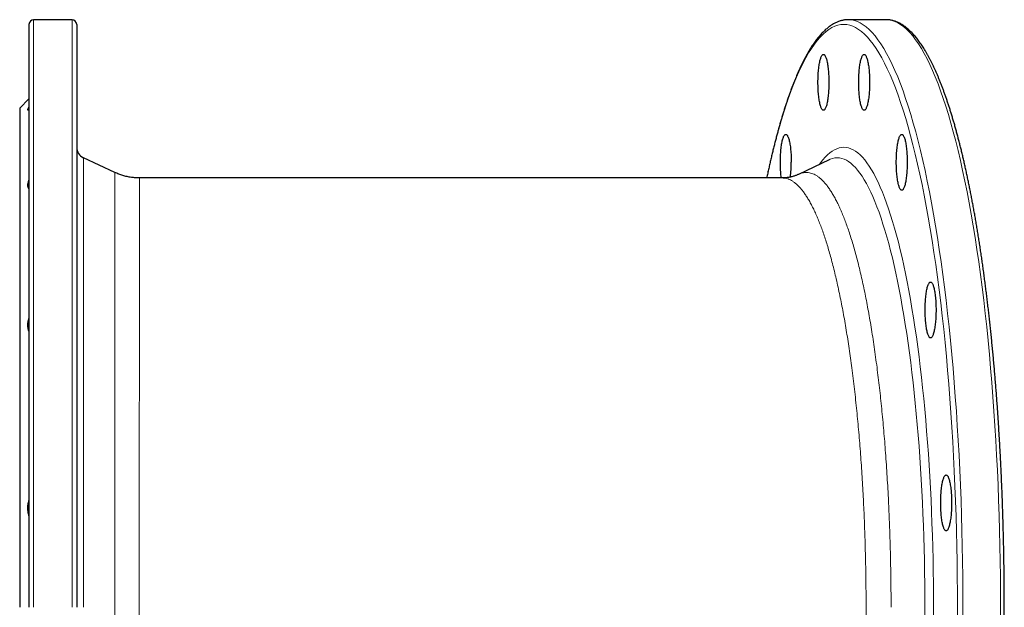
# Model space of a CAD drawing. Header units: millimetres. Extents: x -59 to 1005, y -244 to 874.
# Tile 2 of 4: x -59 to 364, y 8 to 261. Entities that reach past the tile are written whole.
import ezdxf

# ---------------------------------------------------------------- set-up
doc = ezdxf.new("R2010")
doc.units = ezdxf.units.MM

msp = doc.modelspace()

# ---------------------------------------------------------------- linework, layer by layer
at = {"color": 7, "linetype": 'Continuous', "lineweight": 25}
for p, q in [((-55.42, 258.89), (-55.42, 8.39)), ((-36.92, 260.89), (-53.42, 260.89)), ((-34.92, 258.89), (-34.92, 8.39)), ((313.03, 260.89), (296.84, 260.89)), ((313.22, 260.89), (313.03, 260.89)), ((-55.42, 226.89), (-59.42, 222.89)), ((-59.42, 222.89), (-59.42, 8.39)), ((-18.49, 195.23), (-32.03, 201.54)), ((288.55, 200.71), (275.39, 194.43)), ((288.56, 200.72), (288.55, 200.71)), ((268.41, 192.89), (-7.93, 192.89)), ((268.41, 192.88), (268.41, 192.88))]:
    msp.add_line(p, q, dxfattribs=at)
at = {"color": 8, "linetype": 'Continuous', "lineweight": 18}
for p, q in [((-53.42, 260.89), (-53.42, 8.39)), ((-36.92, 260.89), (-36.92, 8.39)), ((-32.03, 201.54), (-32.03, 8.39))]:
    msp.add_line(p, q, dxfattribs=at)
at = {"color": 8, "linetype": 'Continuous', "lineweight": 18, "flags": 128}
for points in [[(343.73, 1.83), (343.75, 8.39), (343.73, 14.95), (343.68, 21.5), (343.6, 28.04), (343.48, 34.58), (343.33, 41.09), (343.15, 47.58), (342.93, 54.04), (342.68, 60.47), (342.4, 66.87), (342.09, 73.22), (341.74, 79.54), (341.36, 85.8), (340.95, 92.01), (340.51, 98.16), (340.03, 104.25), (339.53, 110.28), (338.99, 116.23), (338.42, 122.12), (337.83, 127.92), (337.2, 133.64), (336.55, 139.28), (335.87, 144.82), (335.16, 150.28), (334.42, 155.63), (333.65, 160.89), (332.86, 166.04), (332.04, 171.08), (331.2, 176.01), (330.33, 180.82), (329.44, 185.52), (328.52, 190.1), (327.58, 194.55), (326.62, 198.87), (325.64, 203.07), (324.63, 207.13), (323.61, 211.05), (322.56, 214.83), (321.5, 218.48), (320.42, 221.98), (319.32, 225.33), (318.2, 228.53), (317.07, 231.59), (315.92, 234.49), (314.76, 237.23), (313.58, 239.82), (312.39, 242.25), (311.19, 244.52), (309.98, 246.63), (308.76, 248.58), (307.53, 250.36), (306.29, 251.97), (305.04, 253.42), (303.79, 254.7), (302.53, 255.81), (301.26, 256.75), (299.99, 257.52), (298.72, 258.12), (297.44, 258.55), (296.16, 258.8), (294.88, 258.89), (293.6, 258.8), (292.32, 258.55), (291.05, 258.12), (289.77, 257.52), (288.5, 256.75), (287.24, 255.81), (285.98, 254.7), (284.72, 253.42), (283.47, 251.97), (282.23, 250.36), (281, 248.58), (279.78, 246.63), (278.57, 244.52), (277.37, 242.25), (276.18, 239.82), (275, 237.23), (273.84, 234.49), (272.69, 231.59), (271.56, 228.53), (270.45, 225.33), (269.35, 221.98), (268.26, 218.48), (267.2, 214.83), (266.16, 211.05), (265.13, 207.13), (264.13, 203.07), (263.14, 198.87), (262.18, 194.55), (261.83, 192.89)], [(346.09, 1.78), (346.1, 8.39), (346.09, 15), (346.04, 21.61), (345.95, 28.2), (345.83, 34.78), (345.68, 41.35), (345.5, 47.89), (345.28, 54.41), (345.03, 60.89), (344.74, 67.34), (344.42, 73.74), (344.07, 80.1), (343.69, 86.42), (343.28, 92.68), (342.83, 98.88), (342.35, 105.02), (341.84, 111.09), (341.3, 117.09), (340.73, 123.02), (340.13, 128.87), (339.5, 134.64), (338.84, 140.32), (338.16, 145.91), (337.44, 151.41), (336.7, 156.81), (335.92, 162.1), (335.13, 167.29), (334.3, 172.38), (333.45, 177.35), (332.58, 182.2), (331.68, 186.94), (330.75, 191.55), (329.8, 196.03), (328.83, 200.39), (327.84, 204.62), (326.83, 208.71), (325.8, 212.67), (324.74, 216.48), (323.67, 220.15), (322.58, 223.68), (321.47, 227.06), (320.35, 230.29), (319.21, 233.37), (318.05, 236.29), (316.88, 239.06), (315.69, 241.67), (314.5, 244.12), (313.29, 246.41), (312.07, 248.53), (310.83, 250.49), (309.59, 252.29), (308.34, 253.91), (307.08, 255.37), (305.82, 256.66), (304.55, 257.78), (303.27, 258.73), (301.99, 259.51), (300.71, 260.11), (299.42, 260.54), (298.13, 260.8), (297.04, 260.89)], [(362.27, 1.78), (362.29, 8.39), (362.27, 15), (362.22, 21.61), (362.13, 28.2), (362.02, 34.78), (361.86, 41.35), (361.68, 47.89), (361.46, 54.41), (361.21, 60.89), (360.93, 67.34), (360.61, 73.74), (360.26, 80.1), (359.88, 86.42), (359.46, 92.68), (359.01, 98.88), (358.54, 105.02), (358.03, 111.09), (357.49, 117.09), (356.92, 123.02), (356.32, 128.87), (355.69, 134.64), (355.03, 140.32), (354.34, 145.91), (353.62, 151.41), (352.88, 156.81), (352.11, 162.1), (351.31, 167.29), (350.48, 172.38), (349.63, 177.35), (348.76, 182.2), (347.86, 186.94), (346.93, 191.55), (345.99, 196.03), (345.02, 200.39), (344.03, 204.62), (343.01, 208.71), (341.98, 212.67), (340.93, 216.48), (339.85, 220.15), (338.76, 223.68), (337.66, 227.06), (336.53, 230.29), (335.39, 233.37), (334.23, 236.29), (333.06, 239.06), (331.88, 241.67), (330.68, 244.12), (329.47, 246.41), (328.25, 248.53), (327.02, 250.49), (325.78, 252.29), (324.53, 253.91), (323.27, 255.37), (322, 256.66), (320.73, 257.78), (319.46, 258.73), (318.18, 259.51), (316.89, 260.11), (315.6, 260.54), (314.32, 260.8), (313.22, 260.89)], [(333.43, 3.22), (333.45, 8.39), (333.43, 13.57), (333.4, 18.74), (333.33, 23.9), (333.24, 29.05), (333.12, 34.19), (332.97, 39.32), (332.8, 44.42), (332.61, 49.49), (332.38, 54.54), (332.13, 59.56), (331.86, 64.54), (331.56, 69.48), (331.24, 74.38), (330.89, 79.23), (330.51, 84.04), (330.11, 88.8), (329.69, 93.5), (329.24, 98.14), (328.77, 102.72), (328.28, 107.23), (327.76, 111.68), (327.23, 116.06), (326.67, 120.36), (326.08, 124.59), (325.48, 128.73), (324.85, 132.8), (324.21, 136.78), (323.54, 140.67), (322.86, 144.47), (322.15, 148.18), (321.43, 151.79), (320.69, 155.3), (319.93, 158.71), (319.15, 162.02), (318.36, 165.23), (317.55, 168.32), (316.73, 171.31), (315.89, 174.18), (315.03, 176.95), (314.16, 179.59), (313.28, 182.12), (312.39, 184.53), (311.48, 186.82), (310.57, 188.99), (309.64, 191.03), (308.7, 192.95), (307.76, 194.74), (306.8, 196.4), (305.83, 197.94), (304.86, 199.34), (303.88, 200.61), (302.9, 201.76), (301.91, 202.77), (300.91, 203.64), (299.92, 204.38), (298.91, 204.99), (297.91, 205.47), (296.9, 205.81), (295.89, 206.01), (294.88, 206.08), (293.87, 206.01), (292.86, 205.81), (291.86, 205.47), (290.85, 204.99), (289.85, 204.38), (288.85, 203.64), (287.85, 202.77), (286.86, 201.76), (285.88, 200.61), (284.9, 199.34), (284.5, 198.77)], [(329.72, 3.33), (329.73, 8.39), (329.72, 13.45), (329.68, 18.5), (329.62, 23.55), (329.53, 28.58), (329.41, 33.6), (329.27, 38.61), (329.1, 43.59), (328.91, 48.55), (328.69, 53.48), (328.45, 58.38), (328.18, 63.25), (327.89, 68.08), (327.57, 72.87), (327.23, 77.61), (326.86, 82.31), (326.47, 86.95), (326.06, 91.55), (325.63, 96.08), (325.17, 100.56), (324.68, 104.97), (324.18, 109.31), (323.65, 113.59), (323.11, 117.79), (322.54, 121.92), (321.95, 125.98), (321.33, 129.95), (320.7, 133.83), (320.05, 137.64), (319.38, 141.35), (318.7, 144.97), (317.99, 148.5), (317.26, 151.93), (316.52, 155.27), (315.76, 158.5), (314.99, 161.63), (314.2, 164.66), (313.39, 167.57), (312.57, 170.38), (311.74, 173.08), (310.89, 175.67), (310.03, 178.14), (309.16, 180.49), (308.27, 182.73), (307.38, 184.85), (306.47, 186.84), (305.55, 188.72), (304.63, 190.47), (303.69, 192.09), (302.75, 193.59), (301.8, 194.96), (300.85, 196.21), (299.88, 197.32), (298.92, 198.31), (297.94, 199.17), (296.97, 199.89), (295.99, 200.49), (295.01, 200.95), (294.02, 201.28), (293.04, 201.48), (292.05, 201.54), (291.06, 201.48), (290.08, 201.28), (289.09, 200.95), (288.56, 200.72)]]:
    msp.add_lwpolyline(points, dxfattribs=at)
at = {"color": 7, "linetype": 'Continuous', "lineweight": 25, "flags": 128}
for points in [[(297.04, 260.89), (296.84, 260.89), (296.66, 260.89)], [(288.47, 233.97), (288.46, 233.27), (288.45, 232.58), (288.43, 231.89), (288.41, 231.2), (288.37, 230.53), (288.33, 229.87), (288.28, 229.22), (288.22, 228.59), (288.15, 227.97), (288.08, 227.38), (288.01, 226.81), (287.92, 226.26), (287.83, 225.74), (287.73, 225.24), (287.63, 224.78), (287.53, 224.35), (287.41, 223.95), (287.3, 223.58), (287.18, 223.25), (287.05, 222.95), (286.93, 222.69), (286.8, 222.48), (286.67, 222.29), (286.53, 222.15), (286.4, 222.05), (286.26, 221.99), (286.13, 221.97), (285.99, 221.99), (285.86, 222.05), (285.72, 222.15), (285.59, 222.29), (285.46, 222.48), (285.33, 222.69), (285.2, 222.95), (285.08, 223.25), (284.96, 223.58), (284.84, 223.95), (284.73, 224.35), (284.62, 224.78), (284.52, 225.24), (284.42, 225.74), (284.33, 226.26), (284.25, 226.81), (284.17, 227.38), (284.1, 227.97), (284.04, 228.59), (283.98, 229.22), (283.93, 229.87), (283.88, 230.53), (283.85, 231.2), (283.82, 231.89), (283.8, 232.58), (283.79, 233.27), (283.79, 233.97), (283.79, 234.67), (283.8, 235.36), (283.82, 236.06), (283.85, 236.74), (283.88, 237.41), (283.93, 238.08), (283.98, 238.72), (284.04, 239.36), (284.1, 239.97), (284.17, 240.57), (284.25, 241.14), (284.33, 241.68), (284.42, 242.21), (284.52, 242.7), (284.62, 243.16), (284.73, 243.6), (284.84, 244), (284.96, 244.36), (285.08, 244.69), (285.2, 244.99), (285.33, 245.25), (285.46, 245.47), (285.59, 245.65), (285.72, 245.79), (285.86, 245.89), (285.99, 245.95), (286.13, 245.97), (286.26, 245.95), (286.4, 245.89), (286.53, 245.79), (286.67, 245.65), (286.8, 245.47), (286.93, 245.25), (287.05, 244.99), (287.18, 244.69), (287.3, 244.36), (287.41, 244), (287.53, 243.6), (287.63, 243.16), (287.73, 242.7), (287.83, 242.21), (287.92, 241.68), (288.01, 241.14), (288.08, 240.57), (288.15, 239.97), (288.22, 239.36), (288.28, 238.72), (288.33, 238.08), (288.37, 237.41), (288.41, 236.74), (288.43, 236.06), (288.45, 235.36), (288.46, 234.67), (288.47, 233.97)], [(305.98, 233.97), (305.97, 233.27), (305.96, 232.58), (305.94, 231.89), (305.91, 231.2), (305.88, 230.53), (305.84, 229.87), (305.78, 229.22), (305.73, 228.59), (305.66, 227.97), (305.59, 227.38), (305.51, 226.81), (305.43, 226.26), (305.34, 225.74), (305.24, 225.24), (305.14, 224.78), (305.03, 224.35), (304.92, 223.95), (304.81, 223.58), (304.69, 223.25), (304.56, 222.95), (304.44, 222.69), (304.31, 222.48), (304.18, 222.29), (304.04, 222.15), (303.91, 222.05), (303.77, 221.99), (303.64, 221.97), (303.5, 221.99), (303.36, 222.05), (303.23, 222.15), (303.1, 222.29), (302.96, 222.48), (302.83, 222.69), (302.71, 222.95), (302.58, 223.25), (302.46, 223.58), (302.35, 223.95), (302.24, 224.35), (302.13, 224.78), (302.03, 225.24), (301.93, 225.74), (301.84, 226.26), (301.76, 226.81), (301.68, 227.38), (301.61, 227.97), (301.54, 228.59), (301.49, 229.22), (301.44, 229.87), (301.39, 230.53), (301.36, 231.2), (301.33, 231.89), (301.31, 232.58), (301.3, 233.27), (301.29, 233.97), (301.3, 234.67), (301.31, 235.36), (301.33, 236.06), (301.36, 236.74), (301.39, 237.41), (301.44, 238.08), (301.49, 238.72), (301.54, 239.36), (301.61, 239.97), (301.68, 240.57), (301.76, 241.14), (301.84, 241.68), (301.93, 242.21), (302.03, 242.7), (302.13, 243.16), (302.24, 243.6), (302.35, 244), (302.46, 244.36), (302.58, 244.69), (302.71, 244.99), (302.83, 245.25), (302.96, 245.47), (303.1, 245.65), (303.23, 245.79), (303.36, 245.89), (303.5, 245.95), (303.64, 245.97), (303.77, 245.95), (303.91, 245.89), (304.04, 245.79), (304.18, 245.65), (304.31, 245.47), (304.44, 245.25), (304.56, 244.99), (304.69, 244.69), (304.81, 244.36), (304.92, 244), (305.03, 243.6), (305.14, 243.16), (305.24, 242.7), (305.34, 242.21), (305.43, 241.68), (305.51, 241.14), (305.59, 240.57), (305.66, 239.97), (305.73, 239.36), (305.78, 238.72), (305.84, 238.08), (305.88, 237.41), (305.91, 236.74), (305.94, 236.06), (305.96, 235.36), (305.97, 234.67), (305.98, 233.97)], [(268.02, 192.89), (268, 193.03), (267.93, 193.63), (267.86, 194.24), (267.8, 194.88), (267.75, 195.52), (267.71, 196.19), (267.67, 196.86), (267.65, 197.54), (267.63, 198.24), (267.62, 198.93), (267.61, 199.63), (267.62, 200.33), (267.63, 201.02), (267.65, 201.71), (267.67, 202.4), (267.71, 203.07), (267.75, 203.73), (267.8, 204.38), (267.86, 205.01), (267.93, 205.63), (268, 206.22), (268.07, 206.79), (268.16, 207.34), (268.25, 207.86), (268.35, 208.36), (268.45, 208.82), (268.55, 209.25), (268.67, 209.65), (268.78, 210.02), (268.9, 210.35), (269.03, 210.65), (269.15, 210.91), (269.28, 211.12), (269.41, 211.31), (269.55, 211.45), (269.68, 211.55), (269.82, 211.61), (269.95, 211.63), (270.09, 211.61), (270.22, 211.55), (270.36, 211.45), (270.49, 211.31), (270.62, 211.12), (270.75, 210.91), (270.88, 210.65), (271, 210.35), (271.12, 210.02), (271.24, 209.65), (271.35, 209.25), (271.46, 208.82), (271.56, 208.36), (271.66, 207.86), (271.75, 207.34), (271.83, 206.79), (271.91, 206.22), (271.98, 205.63), (272.04, 205.01), (272.1, 204.38), (272.15, 203.73), (272.2, 203.07), (272.23, 202.4), (272.26, 201.71), (272.28, 201.02), (272.29, 200.33), (272.29, 199.63), (272.29, 199.63)], [(322.15, 199.63), (322.15, 198.93), (322.14, 198.24), (322.12, 197.54), (322.09, 196.86), (322.05, 196.19), (322.01, 195.52), (321.96, 194.88), (321.9, 194.24), (321.84, 193.63), (321.77, 193.03), (321.69, 192.46), (321.6, 191.92), (321.51, 191.39), (321.42, 190.9), (321.32, 190.44), (321.21, 190), (321.1, 189.6), (320.98, 189.24), (320.86, 188.91), (320.74, 188.61), (320.61, 188.35), (320.48, 188.13), (320.35, 187.95), (320.22, 187.81), (320.08, 187.71), (319.95, 187.65), (319.81, 187.63), (319.67, 187.65), (319.54, 187.71), (319.4, 187.81), (319.27, 187.95), (319.14, 188.13), (319.01, 188.35), (318.88, 188.61), (318.76, 188.91), (318.64, 189.24), (318.52, 189.6), (318.41, 190), (318.31, 190.44), (318.2, 190.9), (318.11, 191.39), (318.02, 191.92), (317.93, 192.46), (317.85, 193.03), (317.78, 193.63), (317.72, 194.24), (317.66, 194.88), (317.61, 195.52), (317.57, 196.19), (317.53, 196.86), (317.5, 197.54), (317.48, 198.24), (317.47, 198.93), (317.47, 199.63), (317.47, 200.33), (317.48, 201.02), (317.5, 201.71), (317.53, 202.4), (317.57, 203.07), (317.61, 203.73), (317.66, 204.38), (317.72, 205.01), (317.78, 205.63), (317.85, 206.22), (317.93, 206.79), (318.02, 207.34), (318.11, 207.86), (318.2, 208.36), (318.31, 208.82), (318.41, 209.25), (318.52, 209.65), (318.64, 210.02), (318.76, 210.35), (318.88, 210.65), (319.01, 210.91), (319.14, 211.12), (319.27, 211.31), (319.4, 211.45), (319.54, 211.55), (319.67, 211.61), (319.81, 211.63), (319.95, 211.61), (320.08, 211.55), (320.22, 211.45), (320.35, 211.31), (320.48, 211.12), (320.61, 210.91), (320.74, 210.65), (320.86, 210.35), (320.98, 210.02), (321.1, 209.65), (321.21, 209.25), (321.32, 208.82), (321.42, 208.36), (321.51, 207.86), (321.6, 207.34), (321.69, 206.79), (321.77, 206.22), (321.84, 205.63), (321.9, 205.01), (321.96, 204.38), (322.01, 203.73), (322.05, 203.07), (322.09, 202.4), (322.12, 201.71), (322.14, 201.02), (322.15, 200.33), (322.15, 199.63)], [(334.53, 136.17), (334.53, 135.47), (334.52, 134.78), (334.5, 134.09), (334.47, 133.4), (334.43, 132.73), (334.39, 132.07), (334.34, 131.42), (334.28, 130.79), (334.22, 130.17), (334.15, 129.58), (334.07, 129.01), (333.98, 128.46), (333.89, 127.94), (333.8, 127.44), (333.69, 126.98), (333.59, 126.55), (333.48, 126.15), (333.36, 125.78), (333.24, 125.45), (333.12, 125.15), (332.99, 124.9), (332.86, 124.68), (332.73, 124.5), (332.6, 124.35), (332.46, 124.25), (332.33, 124.19), (332.19, 124.17), (332.05, 124.19), (331.92, 124.25), (331.78, 124.35), (331.65, 124.5), (331.52, 124.68), (331.39, 124.9), (331.26, 125.15), (331.14, 125.45), (331.02, 125.78), (330.9, 126.15), (330.79, 126.55), (330.69, 126.98), (330.58, 127.44), (330.49, 127.94), (330.4, 128.46), (330.31, 129.01), (330.23, 129.58), (330.16, 130.17), (330.1, 130.79), (330.04, 131.42), (329.99, 132.07), (329.95, 132.73), (329.91, 133.4), (329.88, 134.09), (329.86, 134.78), (329.85, 135.47), (329.85, 136.17), (329.85, 136.87), (329.86, 137.56), (329.88, 138.26), (329.91, 138.94), (329.95, 139.61), (329.99, 140.28), (330.04, 140.92), (330.1, 141.56), (330.16, 142.17), (330.23, 142.77), (330.31, 143.34), (330.4, 143.89), (330.49, 144.41), (330.58, 144.9), (330.69, 145.36), (330.79, 145.8), (330.9, 146.2), (331.02, 146.56), (331.14, 146.9), (331.26, 147.19), (331.39, 147.45), (331.52, 147.67), (331.65, 147.85), (331.78, 147.99), (331.92, 148.09), (332.05, 148.15), (332.19, 148.17), (332.33, 148.15), (332.46, 148.09), (332.6, 147.99), (332.73, 147.85), (332.86, 147.67), (332.99, 147.45), (333.12, 147.19), (333.24, 146.9), (333.36, 146.56), (333.48, 146.2), (333.59, 145.8), (333.69, 145.36), (333.8, 144.9), (333.89, 144.41), (333.98, 143.89), (334.07, 143.34), (334.15, 142.77), (334.22, 142.17), (334.28, 141.56), (334.34, 140.92), (334.39, 140.28), (334.43, 139.61), (334.47, 138.94), (334.5, 138.26), (334.52, 137.56), (334.53, 136.87), (334.53, 136.17)], [(341.23, 53.26), (341.23, 52.56), (341.22, 51.87), (341.2, 51.18), (341.17, 50.49), (341.13, 49.82), (341.09, 49.16), (341.04, 48.51), (340.98, 47.88), (340.92, 47.26), (340.85, 46.67), (340.77, 46.1), (340.68, 45.55), (340.59, 45.03), (340.5, 44.53), (340.39, 44.07), (340.29, 43.64), (340.18, 43.24), (340.06, 42.87), (339.94, 42.54), (339.82, 42.24), (339.69, 41.99), (339.56, 41.77), (339.43, 41.58), (339.3, 41.44), (339.16, 41.34), (339.03, 41.28), (338.89, 41.26), (338.75, 41.28), (338.62, 41.34), (338.48, 41.44), (338.35, 41.58), (338.22, 41.77), (338.09, 41.99), (337.96, 42.24), (337.84, 42.54), (337.72, 42.87), (337.6, 43.24), (337.49, 43.64), (337.39, 44.07), (337.28, 44.53), (337.19, 45.03), (337.1, 45.55), (337.01, 46.1), (336.93, 46.67), (336.86, 47.26), (336.8, 47.88), (336.74, 48.51), (336.69, 49.16), (336.65, 49.82), (336.61, 50.49), (336.58, 51.18), (336.56, 51.87), (336.55, 52.56), (336.55, 53.26), (336.55, 53.96), (336.56, 54.65), (336.58, 55.35), (336.61, 56.03), (336.65, 56.7), (336.69, 57.37), (336.74, 58.01), (336.8, 58.65), (336.86, 59.26), (336.93, 59.86), (337.01, 60.43), (337.1, 60.97), (337.19, 61.5), (337.28, 61.99), (337.39, 62.45), (337.49, 62.89), (337.6, 63.29), (337.72, 63.65), (337.84, 63.99), (337.96, 64.28), (338.09, 64.54), (338.22, 64.76), (338.35, 64.94), (338.48, 65.08), (338.62, 65.18), (338.75, 65.24), (338.89, 65.26), (339.03, 65.24), (339.16, 65.18), (339.3, 65.08), (339.43, 64.94), (339.56, 64.76), (339.69, 64.54), (339.82, 64.28), (339.94, 63.99), (340.06, 63.65), (340.18, 63.29), (340.29, 62.89), (340.39, 62.45), (340.5, 61.99), (340.59, 61.5), (340.68, 60.97), (340.77, 60.43), (340.85, 59.86), (340.92, 59.26), (340.98, 58.65), (341.04, 58.01), (341.09, 57.37), (341.13, 56.7), (341.17, 56.03), (341.2, 55.35), (341.22, 54.65), (341.23, 53.96), (341.23, 53.26)]]:
    msp.add_lwpolyline(points, dxfattribs=at)
at = {"color": 7, "linetype": 'Continuous', "lineweight": 25}
for centre, radius, start, end in [((-53.42, 258.89), 2, 90, 180), ((-36.92, 258.89), 2, 0, 90), ((-29.92, 206.08), 5, 180, 245), ((218.94, 199.42), 53.35, 353.3596, 0.2195)]:
    msp.add_arc(centre, radius, start, end, dxfattribs=at)
for points, knots in [([(296.62, 260.88), (296.49, 260.88), (296.14, 260.88), (295.57, 260.83), (294.92, 260.74), (294.28, 260.61), (293.63, 260.45), (292.99, 260.25), (292.34, 260.01), (291.7, 259.74), (291.06, 259.43), (290.41, 259.08), (289.77, 258.69), (289.13, 258.27), (288.49, 257.8), (287.86, 257.3), (287.22, 256.76), (286.59, 256.18), (285.96, 255.56), (285.33, 254.91), (284.71, 254.22), (284.09, 253.49), (283.48, 252.73), (282.87, 251.93), (282.26, 251.1), (281.66, 250.23), (281.06, 249.33), (280.47, 248.39), (279.88, 247.42), (279.29, 246.41), (278.71, 245.37), (278.13, 244.3), (277.56, 243.2), (276.99, 242.06), (276.43, 240.89), (275.87, 239.68), (275.31, 238.45), (274.76, 237.18), (274.21, 235.87), (273.66, 234.54), (273.12, 233.18), (272.59, 231.78), (272.05, 230.35), (271.52, 228.89), (271, 227.4), (270.48, 225.88), (269.96, 224.32), (269.45, 222.74), (268.94, 221.13), (268.44, 219.48), (267.94, 217.81), (267.44, 216.1), (266.95, 214.37), (266.46, 212.61), (265.98, 210.81), (265.51, 208.99), (265.03, 207.14), (264.56, 205.27), (264.1, 203.36), (263.64, 201.43), (263.19, 199.46), (262.74, 197.48), (262.29, 195.46), (261.96, 193.93), (261.78, 193.06), (261.74, 192.89)], [0, 0, 0, 0, 0.009346, 0.024193, 0.039062, 0.05398, 0.068973, 0.084062, 0.099266, 0.114601, 0.130074, 0.145691, 0.161451, 0.177347, 0.193371, 0.20951, 0.225748, 0.24207, 0.25846, 0.274905, 0.291389, 0.307902, 0.324434, 0.340976, 0.357522, 0.374066, 0.390604, 0.407133, 0.423651, 0.440158, 0.456653, 0.473135, 0.489604, 0.50606, 0.522504, 0.538935, 0.555355, 0.571764, 0.588162, 0.60455, 0.620929, 0.637298, 0.653659, 0.670011, 0.686356, 0.702693, 0.719024, 0.735348, 0.751666, 0.767979, 0.784286, 0.800588, 0.816885, 0.833178, 0.849466, 0.86575, 0.882031, 0.898308, 0.914581, 0.930852, 0.947119, 0.963384, 0.979645, 0.995905, 1, 1, 1, 1]), ([(313.25, -244.1), (313.41, -244.1), (313.78, -244.09), (314.37, -244.04), (315.01, -243.94), (315.66, -243.81), (316.3, -243.65), (316.95, -243.44), (317.59, -243.21), (318.23, -242.93), (318.88, -242.61), (319.52, -242.26), (320.16, -241.87), (320.8, -241.44), (321.44, -240.97), (322.08, -240.46), (322.71, -239.92), (323.34, -239.34), (323.97, -238.72), (324.6, -238.06), (325.22, -237.37), (325.84, -236.64), (326.45, -235.87), (327.06, -235.07), (327.67, -234.23), (328.27, -233.36), (328.87, -232.45), (329.46, -231.51), (330.05, -230.54), (330.64, -229.53), (331.22, -228.48), (331.79, -227.41), (332.37, -226.3), (332.93, -225.16), (333.5, -223.98), (334.06, -222.78), (334.61, -221.54), (335.17, -220.26), (335.72, -218.96), (336.26, -217.62), (336.8, -216.25), (337.34, -214.85), (337.87, -213.42), (338.4, -211.96), (338.92, -210.46), (339.44, -208.94), (339.96, -207.38), (340.47, -205.79), (340.98, -204.18), (341.48, -202.53), (341.98, -200.85), (342.48, -199.15), (342.97, -197.41), (343.45, -195.64), (343.94, -193.85), (344.41, -192.02), (344.89, -190.17), (345.35, -188.29), (345.82, -186.38), (346.28, -184.44), (346.73, -182.48), (347.18, -180.49), (347.62, -178.47), (348.06, -176.42), (348.5, -174.35), (348.92, -172.26), (349.35, -170.13), (349.77, -167.98), (350.18, -165.81), (350.59, -163.61), (350.99, -161.38), (351.39, -159.13), (351.78, -156.86), (352.17, -154.57), (352.55, -152.25), (352.93, -149.9), (353.3, -147.54), (353.66, -145.15), (354.02, -142.74), (354.38, -140.31), (354.72, -137.85), (355.07, -135.38), (355.4, -132.88), (355.73, -130.37), (356.06, -127.83), (356.37, -125.28), (356.69, -122.71), (356.99, -120.11), (357.29, -117.5), (357.58, -114.87), (357.87, -112.22), (358.15, -109.56), (358.43, -106.88), (358.69, -104.18), (358.96, -101.47), (359.21, -98.74), (359.46, -95.99), (359.7, -93.23), (359.94, -90.45), (360.17, -87.66), (360.39, -84.86), (360.61, -82.04), (360.82, -79.21), (361.02, -76.37), (361.22, -73.52), (361.41, -70.65), (361.59, -67.77), (361.76, -64.88), (361.93, -61.98), (362.09, -59.07), (362.25, -56.15), (362.4, -53.22), (362.54, -50.29), (362.67, -47.34), (362.8, -44.39), (362.92, -41.42), (363.04, -38.46), (363.14, -35.48), (363.24, -32.5), (363.34, -29.51), (363.42, -26.52), (363.5, -23.52), (363.57, -20.51), (363.64, -17.51), (363.69, -14.5), (363.74, -11.48), (363.79, -8.47), (363.82, -5.45), (363.85, -2.42), (363.87, 0.6), (363.89, 3.62), (363.9, 6.65), (363.9, 9.67), (363.89, 12.7), (363.88, 15.72), (363.86, 18.75), (363.83, 21.77), (363.79, 24.79), (363.75, 27.81), (363.7, 30.82), (363.64, 33.83), (363.58, 36.84), (363.51, 39.84), (363.43, 42.84), (363.35, 45.84), (363.26, 48.83), (363.16, 51.81), (363.05, 54.79), (362.94, 57.76), (362.82, 60.72), (362.69, 63.67), (362.56, 66.62), (362.42, 69.56), (362.27, 72.49), (362.12, 75.41), (361.96, 78.32), (361.79, 81.22), (361.61, 84.11), (361.43, 86.99), (361.24, 89.86), (361.05, 92.72), (360.85, 95.56), (360.64, 98.39), (360.42, 101.21), (360.2, 104.02), (359.97, 106.81), (359.74, 109.59), (359.5, 112.35), (359.25, 115.1), (359, 117.83), (358.73, 120.55), (358.47, 123.25), (358.19, 125.93), (357.91, 128.6), (357.63, 131.25), (357.34, 133.88), (357.04, 136.5), (356.73, 139.09), (356.42, 141.67), (356.1, 144.23), (355.78, 146.76), (355.45, 149.28), (355.12, 151.78), (354.78, 154.26), (354.43, 156.71), (354.08, 159.15), (353.72, 161.56), (353.36, 163.95), (352.99, 166.32), (352.61, 168.67), (352.23, 170.99), (351.84, 173.29), (351.45, 175.57), (351.06, 177.82), (350.65, 180.05), (350.25, 182.25), (349.83, 184.43), (349.41, 186.58), (348.99, 188.71), (348.56, 190.81), (348.13, 192.88), (347.69, 194.93), (347.25, 196.96), (346.8, 198.95), (346.35, 200.92), (345.89, 202.86), (345.43, 204.77), (344.96, 206.66), (344.49, 208.51), (344.01, 210.34), (343.53, 212.14), (343.05, 213.91), (342.56, 215.65), (342.06, 217.36), (341.56, 219.04), (341.06, 220.69), (340.55, 222.32), (340.04, 223.91), (339.53, 225.47), (339.01, 227), (338.48, 228.49), (337.96, 229.96), (337.43, 231.4), (336.89, 232.8), (336.35, 234.18), (335.81, 235.52), (335.26, 236.82), (334.71, 238.1), (334.15, 239.35), (333.6, 240.56), (333.03, 241.74), (332.47, 242.88), (331.89, 244), (331.32, 245.08), (330.74, 246.12), (330.16, 247.14), (329.57, 248.12), (328.98, 249.06), (328.38, 249.97), (327.78, 250.85), (327.18, 251.7), (326.57, 252.5), (325.95, 253.28), (325.34, 254.02), (324.71, 254.72), (324.08, 255.39), (323.45, 256.02), (322.82, 256.61), (322.18, 257.17), (321.53, 257.68), (320.88, 258.16), (320.23, 258.6), (319.58, 259.01), (318.93, 259.37), (318.27, 259.69), (317.62, 259.98), (316.96, 260.22), (316.31, 260.43), (315.65, 260.6), (315, 260.73), (314.35, 260.82), (313.77, 260.87), (313.4, 260.88), (313.26, 260.88)], [0, 0, 0, 0, 0.002534, 0.006053, 0.009578, 0.013115, 0.01667, 0.020248, 0.023854, 0.027492, 0.031162, 0.034867, 0.038605, 0.042375, 0.046176, 0.050003, 0.053853, 0.057723, 0.061609, 0.065507, 0.069414, 0.073328, 0.077246, 0.081167, 0.085088, 0.089008, 0.092927, 0.096844, 0.100759, 0.10467, 0.108579, 0.112485, 0.116387, 0.120287, 0.124183, 0.128077, 0.131968, 0.135856, 0.139742, 0.143626, 0.147507, 0.151386, 0.155263, 0.159138, 0.163011, 0.166883, 0.170753, 0.174621, 0.178488, 0.182354, 0.186218, 0.190081, 0.193944, 0.197805, 0.201665, 0.205524, 0.209382, 0.213239, 0.217096, 0.220951, 0.224806, 0.228661, 0.232514, 0.236368, 0.24022, 0.244072, 0.247924, 0.251775, 0.255625, 0.259475, 0.263325, 0.267174, 0.271023, 0.274872, 0.27872, 0.282568, 0.286415, 0.290262, 0.294109, 0.297956, 0.301803, 0.305649, 0.309495, 0.31334, 0.317186, 0.321031, 0.324876, 0.328721, 0.332566, 0.336411, 0.340255, 0.344099, 0.347943, 0.351787, 0.355631, 0.359475, 0.363319, 0.367162, 0.371005, 0.374849, 0.378692, 0.382535, 0.386378, 0.390221, 0.394064, 0.397906, 0.401749, 0.405591, 0.409434, 0.413276, 0.417119, 0.420961, 0.424803, 0.428646, 0.432488, 0.43633, 0.440172, 0.444014, 0.447856, 0.451698, 0.45554, 0.459382, 0.463223, 0.467065, 0.470907, 0.474749, 0.478591, 0.482432, 0.486274, 0.490116, 0.493958, 0.497799, 0.501641, 0.505483, 0.509324, 0.513166, 0.517008, 0.52085, 0.524691, 0.528533, 0.532375, 0.536217, 0.540059, 0.5439, 0.547742, 0.551584, 0.555426, 0.559268, 0.56311, 0.566952, 0.570794, 0.574636, 0.578479, 0.582321, 0.586163, 0.590005, 0.593848, 0.59769, 0.601533, 0.605375, 0.609218, 0.613061, 0.616904, 0.620747, 0.62459, 0.628433, 0.632276, 0.636119, 0.639963, 0.643806, 0.64765, 0.651494, 0.655337, 0.659181, 0.663026, 0.66687, 0.670714, 0.674559, 0.678404, 0.682249, 0.686094, 0.68994, 0.693785, 0.697631, 0.701477, 0.705323, 0.70917, 0.713017, 0.716864, 0.720711, 0.724559, 0.728407, 0.732255, 0.736104, 0.739953, 0.743802, 0.747652, 0.751502, 0.755353, 0.759204, 0.763055, 0.766907, 0.77076, 0.774613, 0.778467, 0.782322, 0.786177, 0.790033, 0.793889, 0.797747, 0.801605, 0.805464, 0.809324, 0.813186, 0.817048, 0.820911, 0.824776, 0.828642, 0.832509, 0.836377, 0.840247, 0.844119, 0.847993, 0.851868, 0.855745, 0.859624, 0.863506, 0.867389, 0.871275, 0.875164, 0.879055, 0.882949, 0.886846, 0.890746, 0.894649, 0.898555, 0.902464, 0.906376, 0.91029, 0.914208, 0.918128, 0.922049, 0.925972, 0.929893, 0.933813, 0.93773, 0.94164, 0.945541, 0.949431, 0.953305, 0.95716, 0.960993, 0.964798, 0.968573, 0.972316, 0.976024, 0.979698, 0.983337, 0.986945, 0.990524, 0.99408, 0.997617, 1, 1, 1, 1]), ([(-55.42, 222.02), (-55.58, 221.97), (-55.71, 221.96), (-55.83, 222), (-55.86, 222.03), (-55.91, 222.1), (-55.92, 222.15), (-55.92, 222.31), (-55.88, 222.46), (-55.71, 222.84), (-55.58, 223.06), (-55.42, 223.32)], [0, 0, 0, 0, 0.25, 0.25, 0.375, 0.375, 0.5, 0.5, 0.75, 0.75, 1, 1, 1, 1]), ([(-7.93, 192.9), (-7.99, 192.89), (-8.36, 192.89), (-9.05, 192.91), (-10, 192.97), (-10.94, 193.07), (-11.88, 193.2), (-12.81, 193.37), (-13.72, 193.57), (-14.63, 193.8), (-15.53, 194.07), (-16.41, 194.37), (-17.28, 194.7), (-17.97, 194.99), (-18.37, 195.18), (-18.49, 195.24)], [0, 0, 0, 0, 0.0149992, 0.1024877, 0.1897222, 0.2767045, 0.3634361, 0.4499175, 0.5361486, 0.6221286, 0.7078558, 0.7933279, 0.8785419, 0.9634939, 1, 1, 1, 1]), ([(-55.42, 188.19), (-55.58, 188.36), (-55.71, 188.56), (-55.83, 188.93), (-55.86, 189.06), (-55.91, 189.34), (-55.92, 189.49), (-55.92, 189.97), (-55.88, 190.32), (-55.71, 191.07), (-55.58, 191.48), (-55.42, 191.9)], [0, 0, 0, 0, 0.25, 0.25, 0.375, 0.375, 0.5, 0.5, 0.75, 0.75, 1, 1, 1, 1]), ([(275.39, 194.43), (275.39, 194.43), (275.24, 194.35), (274.91, 194.2), (274.39, 193.99), (273.83, 193.79), (273.24, 193.59), (272.62, 193.42), (271.96, 193.26), (271.26, 193.13), (270.54, 193.02), (269.79, 192.94), (269.08, 192.9), (268.62, 192.89), (268.41, 192.89)], [0, 0, 0, 0, 0.00106, 0.090192, 0.179722, 0.269764, 0.360429, 0.451813, 0.543997, 0.637036, 0.730949, 0.825712, 0.921019, 1, 1, 1, 1]), ([(-55.42, 126.99), (-55.58, 127.35), (-55.71, 127.73), (-55.83, 128.36), (-55.86, 128.58), (-55.91, 129.03), (-55.92, 129.27), (-55.92, 129.98), (-55.88, 130.47), (-55.71, 131.49), (-55.58, 132.02), (-55.42, 132.55)], [0, 0, 0, 0, 0.25, 0.25, 0.375, 0.375, 0.5, 0.5, 0.75, 0.75, 1, 1, 1, 1]), ([(-55.42, 47.74), (-55.58, 48.23), (-55.71, 48.74), (-55.83, 49.53), (-55.86, 49.81), (-55.91, 50.36), (-55.92, 50.64), (-55.92, 51.48), (-55.88, 52.04), (-55.71, 53.17), (-55.58, 53.74), (-55.42, 54.29)], [0, 0, 0, 0, 0.25, 0.25, 0.375, 0.375, 0.5, 0.5, 0.75, 0.75, 1, 1, 1, 1])]:
    msp.add_open_spline(points, degree=3, knots=knots, dxfattribs=at)
at = {"color": 8, "linetype": 'Continuous', "lineweight": 18}
for points, knots in [([(-18.5, -178.44), (-18.5, -178.45), (-18.5, -178.47), (-18.5, -178.37), (-18.5, -178.14), (-18.5, -177.75), (-18.5, -177.23), (-18.49, -176.57), (-18.49, -175.76), (-18.49, -174.81), (-18.49, -173.72), (-18.49, -172.48), (-18.49, -171.06), (-18.49, -169.47), (-18.49, -167.73), (-18.49, -165.87), (-18.49, -163.9), (-18.49, -161.84), (-18.49, -159.64), (-18.49, -157.32), (-18.49, -154.87), (-18.49, -152.29), (-18.49, -149.6), (-18.49, -146.73), (-18.49, -143.69), (-18.49, -140.47), (-18.49, -137.12), (-18.49, -133.71), (-18.49, -130.24), (-18.49, -126.73), (-18.49, -123.11), (-18.48, -119.39), (-18.48, -115.57), (-18.48, -111.66), (-18.48, -107.66), (-18.48, -103.49), (-18.48, -99.17), (-18.48, -94.69), (-18.48, -90.11), (-18.48, -85.53), (-18.48, -80.95), (-18.48, -76.38), (-18.48, -71.75), (-18.48, -67.05), (-18.48, -62.3), (-18.48, -57.49), (-18.48, -52.63), (-18.48, -47.65), (-18.48, -42.53), (-18.48, -37.28), (-18.48, -32), (-18.48, -27.02), (-18.48, -22.36), (-18.48, -18.02), (-18.48, -13.66), (-18.48, -9.29), (-18.48, -4.89), (-18.48, -0.46), (-18.48, 3.96), (-18.48, 8.38), (-18.48, 12.78), (-18.48, 17.16), (-18.48, 21.54), (-18.48, 25.92), (-18.48, 30.28), (-18.48, 34.63), (-18.48, 38.97), (-18.48, 43.29), (-18.48, 47.59), (-18.48, 51.95), (-18.48, 56.37), (-18.48, 60.85), (-18.48, 65.29), (-18.48, 69.7), (-18.48, 74.23), (-18.48, 78.87), (-18.48, 83.63), (-18.48, 88.33), (-18.48, 92.97), (-18.48, 97.54), (-18.48, 102.04), (-18.48, 106.48), (-18.48, 110.91), (-18.48, 115.33), (-18.48, 119.74), (-18.48, 124.06), (-18.48, 128.2), (-18.48, 132.19), (-18.48, 136.01), (-18.49, 139.73), (-18.49, 143.35), (-18.49, 146.87), (-18.49, 150.29), (-18.49, 153.6), (-18.49, 156.84), (-18.49, 160.03), (-18.49, 163.14), (-18.49, 166.12), (-18.49, 168.92), (-18.49, 171.54), (-18.49, 174), (-18.49, 176.33), (-18.49, 178.53), (-18.49, 180.6), (-18.49, 182.54), (-18.49, 184.34), (-18.49, 186.04), (-18.49, 187.63), (-18.49, 189.09), (-18.49, 190.4), (-18.49, 191.53), (-18.49, 192.5), (-18.49, 193.31), (-18.5, 193.99), (-18.5, 194.52), (-18.5, 194.91), (-18.5, 195.14), (-18.5, 195.25), (-18.5, 195.22), (-18.5, 195.22)], [0, 0, 0, 0, 0.001091, 0.01034, 0.019137, 0.027937, 0.036737, 0.045534, 0.054331, 0.063131, 0.071931, 0.080728, 0.089977, 0.09923, 0.108483, 0.117732, 0.126529, 0.135329, 0.144129, 0.152926, 0.161722, 0.170523, 0.179323, 0.188119, 0.197368, 0.206621, 0.215874, 0.225124, 0.23392, 0.24272, 0.25152, 0.260317, 0.269114, 0.277914, 0.286714, 0.29551, 0.304759, 0.314012, 0.323265, 0.332514, 0.341311, 0.350111, 0.358911, 0.367708, 0.376504, 0.385304, 0.394104, 0.402901, 0.41215, 0.421403, 0.430656, 0.439905, 0.447382, 0.454861, 0.462341, 0.469818, 0.477362, 0.484909, 0.492455, 0.5, 0.507473, 0.51495, 0.522427, 0.529904, 0.537377, 0.54485, 0.552327, 0.559804, 0.567281, 0.574754, 0.582664, 0.590577, 0.598492, 0.606405, 0.614315, 0.623112, 0.631912, 0.640712, 0.649508, 0.658305, 0.667105, 0.675905, 0.684701, 0.69395, 0.703203, 0.712456, 0.721705, 0.730501, 0.739301, 0.748101, 0.756898, 0.765695, 0.774495, 0.783295, 0.792091, 0.80134, 0.810593, 0.819846, 0.829095, 0.837892, 0.846692, 0.855492, 0.864288, 0.873085, 0.881885, 0.890685, 0.899482, 0.908731, 0.917984, 0.927237, 0.936486, 0.945282, 0.954083, 0.962883, 0.971679, 0.980476, 0.989276, 0.998076, 1, 1, 1, 1]), ([(275.39, 194.42), (275.42, 194.44), (275.8, 194.64), (276.53, 194.89), (277.57, 195.16), (278.59, 195.25), (279.6, 195.21), (280.61, 195.02), (281.61, 194.69), (282.62, 194.21), (283.62, 193.6), (284.61, 192.84), (285.62, 191.93), (286.64, 190.85), (287.67, 189.6), (288.69, 188.2), (289.69, 186.67), (290.67, 185.02), (291.61, 183.27), (292.55, 181.39), (293.48, 179.37), (294.39, 177.22), (295.3, 174.94), (296.19, 172.53), (297.08, 169.96), (297.97, 167.21), (298.87, 164.28), (299.74, 161.22), (300.58, 158.09), (301.4, 154.88), (302.18, 151.62), (302.94, 148.25), (303.68, 144.77), (304.41, 141.19), (305.12, 137.5), (305.8, 133.72), (306.48, 129.77), (307.14, 125.66), (307.8, 121.39), (308.42, 117.01), (309.02, 112.62), (309.58, 108.22), (310.1, 103.82), (310.61, 99.34), (311.08, 94.8), (311.54, 90.18), (311.96, 85.51), (312.37, 80.78), (312.75, 75.9), (313.11, 70.9), (313.45, 65.75), (313.76, 60.56), (314.03, 55.56), (314.26, 50.75), (314.46, 46.16), (314.63, 41.54), (314.79, 36.9), (314.91, 32.21), (315.02, 27.49), (315.1, 22.72), (315.16, 17.95), (315.2, 13.17), (315.21, 9.98), (315.21, 8.39)], [0, 0, 0, 0, 0.001335, 0.018807, 0.036272, 0.052882, 0.069499, 0.086116, 0.102727, 0.119337, 0.135954, 0.152571, 0.169181, 0.186646, 0.204118, 0.22159, 0.239055, 0.255666, 0.272282, 0.288899, 0.30551, 0.32212, 0.338737, 0.355354, 0.371964, 0.389429, 0.406901, 0.424373, 0.441837, 0.458448, 0.475064, 0.491681, 0.508291, 0.524902, 0.541518, 0.558135, 0.574745, 0.59221, 0.609682, 0.627154, 0.644618, 0.661229, 0.677845, 0.694462, 0.711072, 0.727682, 0.744299, 0.760916, 0.777526, 0.794991, 0.812462, 0.829934, 0.847399, 0.862531, 0.87767, 0.892811, 0.90795, 0.923082, 0.938461, 0.953847, 0.969235, 0.984621, 1, 1, 1, 1]), ([(-7.93, 192.89), (-7.93, 192.89), (-7.93, 192.91), (-7.93, 192.83), (-7.94, 192.63), (-7.94, 192.27), (-7.94, 191.75), (-7.94, 191.07), (-7.94, 190.24), (-7.94, 189.27), (-7.95, 188.17), (-7.95, 186.95), (-7.95, 185.6), (-7.95, 184.11), (-7.95, 182.49), (-7.95, 180.73), (-7.96, 178.84), (-7.96, 176.79), (-7.96, 174.57), (-7.96, 172.16), (-7.96, 169.63), (-7.96, 166.99), (-7.97, 164.28), (-7.97, 161.49), (-7.97, 158.59), (-7.97, 155.57), (-7.97, 152.43), (-7.97, 149.19), (-7.97, 145.84), (-7.97, 142.33), (-7.98, 138.65), (-7.98, 134.79), (-7.98, 130.83), (-7.98, 126.84), (-7.98, 122.81), (-7.98, 118.77), (-7.98, 114.64), (-7.98, 110.43), (-7.98, 106.14), (-7.98, 101.78), (-7.98, 97.34), (-7.99, 92.76), (-7.99, 88.04), (-7.99, 83.17), (-7.99, 78.23), (-7.99, 73.23), (-7.99, 68.14), (-7.99, 62.99), (-7.99, 57.8), (-7.99, 52.56), (-7.99, 47.28), (-7.99, 41.97), (-7.99, 36.63), (-7.99, 31.54), (-7.99, 26.71), (-7.99, 22.14), (-7.99, 17.56), (-7.99, 12.98), (-7.99, 8.47), (-7.99, 4.06), (-7.99, -0.28), (-7.99, -4.6), (-7.99, -8.94), (-7.99, -13.27), (-7.99, -17.61), (-7.99, -21.93), (-7.99, -26.48), (-7.99, -31.23), (-7.99, -36.2), (-7.99, -41.13), (-7.99, -46.02), (-7.99, -50.88), (-7.99, -55.68), (-7.99, -60.44), (-7.99, -65.23), (-7.99, -70.03), (-7.99, -74.85), (-7.98, -79.61), (-7.98, -84.2), (-7.98, -88.65), (-7.98, -92.95), (-7.98, -97.18), (-7.98, -101.32), (-7.98, -105.38), (-7.98, -109.35), (-7.98, -113.23), (-7.98, -117.08), (-7.98, -120.9), (-7.97, -124.67), (-7.97, -128.33), (-7.97, -131.82), (-7.97, -135.13), (-7.97, -138.28), (-7.97, -141.32), (-7.97, -144.25), (-7.97, -147.05), (-7.96, -149.74), (-7.96, -152.31), (-7.96, -154.8), (-7.96, -157.19), (-7.96, -159.49), (-7.96, -161.64), (-7.96, -163.62), (-7.95, -165.43), (-7.95, -167.08), (-7.95, -168.59), (-7.95, -169.96), (-7.95, -171.2), (-7.95, -172.3), (-7.94, -173.27), (-7.94, -174.11), (-7.94, -174.81), (-7.94, -175.38), (-7.94, -175.79), (-7.93, -176.03), (-7.93, -176.12), (-7.93, -176.1), (-7.93, -176.1)], [0, 0, 0, 0, 0.000152, 0.008951, 0.017751, 0.026547, 0.035796, 0.045048, 0.0543, 0.063549, 0.072345, 0.081145, 0.089944, 0.09874, 0.107536, 0.116336, 0.125136, 0.133932, 0.14318, 0.152433, 0.161685, 0.170933, 0.179729, 0.188529, 0.197328, 0.206125, 0.214921, 0.22372, 0.23252, 0.241316, 0.250564, 0.259816, 0.269069, 0.278317, 0.287113, 0.295913, 0.304712, 0.313508, 0.322304, 0.331104, 0.339903, 0.348699, 0.357948, 0.3672, 0.376452, 0.385701, 0.395042, 0.404388, 0.413734, 0.423075, 0.432417, 0.441763, 0.451108, 0.46045, 0.468359, 0.476272, 0.484186, 0.492099, 0.500008, 0.507485, 0.514964, 0.522443, 0.52992, 0.537464, 0.54501, 0.552556, 0.5601, 0.568896, 0.577696, 0.586495, 0.595291, 0.604087, 0.612887, 0.621686, 0.630482, 0.639731, 0.648983, 0.658236, 0.667484, 0.67628, 0.68508, 0.693879, 0.702675, 0.711472, 0.720271, 0.729071, 0.737867, 0.747115, 0.756368, 0.76562, 0.774869, 0.783665, 0.792464, 0.801264, 0.81006, 0.818856, 0.827656, 0.836456, 0.845252, 0.8545, 0.863753, 0.873005, 0.882254, 0.89105, 0.89985, 0.908649, 0.917445, 0.926242, 0.935041, 0.943841, 0.952637, 0.961886, 0.971138, 0.980391, 0.989639, 0.998435, 1, 1, 1, 1]), ([(304.46, 8.39), (304.46, 9.94), (304.46, 13.04), (304.42, 17.68), (304.36, 22.32), (304.28, 26.95), (304.18, 31.59), (304.05, 36.24), (303.9, 40.9), (303.73, 45.54), (303.53, 50.15), (303.31, 54.86), (303.05, 59.65), (302.76, 64.53), (302.44, 69.37), (302.1, 74.16), (301.73, 78.9), (301.34, 83.59), (300.92, 88.21), (300.47, 92.86), (299.98, 97.51), (299.47, 102.17), (298.92, 106.75), (298.36, 111.17), (297.78, 115.44), (297.19, 119.55), (296.58, 123.58), (295.95, 127.52), (295.29, 131.37), (294.62, 135.12), (293.93, 138.78), (293.2, 142.4), (292.44, 145.97), (291.65, 149.49), (290.84, 152.88), (290.02, 156.1), (289.2, 159.15), (288.38, 162.04), (287.54, 164.8), (286.69, 167.45), (285.83, 169.97), (284.95, 172.37), (284.05, 174.65), (283.13, 176.83), (282.19, 178.92), (281.21, 180.9), (280.23, 182.73), (279.25, 184.38), (278.28, 185.87), (277.32, 187.2), (276.35, 188.39), (275.37, 189.44), (274.39, 190.36), (273.41, 191.14), (272.42, 191.77), (271.41, 192.28), (270.38, 192.64), (269.38, 192.86), (268.72, 192.87), (268.41, 192.88)], [0, 0, 0, 0, 0.016027, 0.032062, 0.048099, 0.064134, 0.080161, 0.096449, 0.112746, 0.129045, 0.145341, 0.161629, 0.179222, 0.196822, 0.214422, 0.232015, 0.249608, 0.267207, 0.284807, 0.3024, 0.320898, 0.339403, 0.357909, 0.376406, 0.393999, 0.411599, 0.429199, 0.446792, 0.464385, 0.481985, 0.499584, 0.517177, 0.535675, 0.554181, 0.572686, 0.591184, 0.608777, 0.626377, 0.643977, 0.66157, 0.679163, 0.696763, 0.714362, 0.731956, 0.750453, 0.768959, 0.787465, 0.805962, 0.823555, 0.841155, 0.858755, 0.876349, 0.893942, 0.911542, 0.929142, 0.946735, 0.965233, 0.983738, 1, 1, 1, 1]), ([(268.41, -176.1), (268.67, -176.09), (269.28, -176.09), (270.24, -175.9), (271.28, -175.55), (272.33, -175.04), (273.35, -174.4), (274.35, -173.61), (275.33, -172.7), (276.31, -171.65), (277.28, -170.47), (278.24, -169.15), (279.19, -167.69), (280.14, -166.1), (281.1, -164.34), (282.05, -162.42), (283.02, -160.32), (283.97, -158.07), (284.89, -155.73), (285.79, -153.29), (286.66, -150.77), (287.51, -148.13), (288.35, -145.37), (289.17, -142.49), (289.98, -139.5), (290.77, -136.39), (291.55, -133.12), (292.33, -129.68), (293.11, -126.06), (293.86, -122.33), (294.58, -118.56), (295.27, -114.74), (295.92, -110.9), (296.56, -106.96), (297.17, -102.94), (297.76, -98.83), (298.33, -94.64), (298.87, -90.37), (299.4, -85.95), (299.92, -81.38), (300.41, -76.65), (300.88, -71.86), (301.32, -67.07), (301.72, -62.31), (302.09, -57.57), (302.43, -52.79), (302.75, -47.95), (303.04, -43.07), (303.3, -38.16), (303.54, -33.2), (303.75, -28.13), (303.94, -22.95), (304.11, -17.65), (304.24, -12.33), (304.33, -7.5), (304.4, -3.16), (304.43, 0.69), (304.46, 4.54), (304.46, 7.11), (304.46, 8.39)], [0, 0, 0, 0, 0.01369, 0.032189, 0.050695, 0.069201, 0.0877, 0.105294, 0.122895, 0.140495, 0.158089, 0.175683, 0.193284, 0.210884, 0.228478, 0.246977, 0.265483, 0.28399, 0.302488, 0.320082, 0.337683, 0.355283, 0.372877, 0.390471, 0.408072, 0.425672, 0.443266, 0.461765, 0.480271, 0.498778, 0.517276, 0.53487, 0.55247, 0.570071, 0.587665, 0.605258, 0.622859, 0.640459, 0.658053, 0.676552, 0.695058, 0.713564, 0.732063, 0.749656, 0.767257, 0.784857, 0.802451, 0.820045, 0.837645, 0.855245, 0.872839, 0.891337, 0.909844, 0.92835, 0.946848, 0.960125, 0.973401, 0.986701, 1, 1, 1, 1])]:
    msp.add_open_spline(points, degree=3, knots=knots, dxfattribs=at)

doc.saveas('drawing.dxf')
